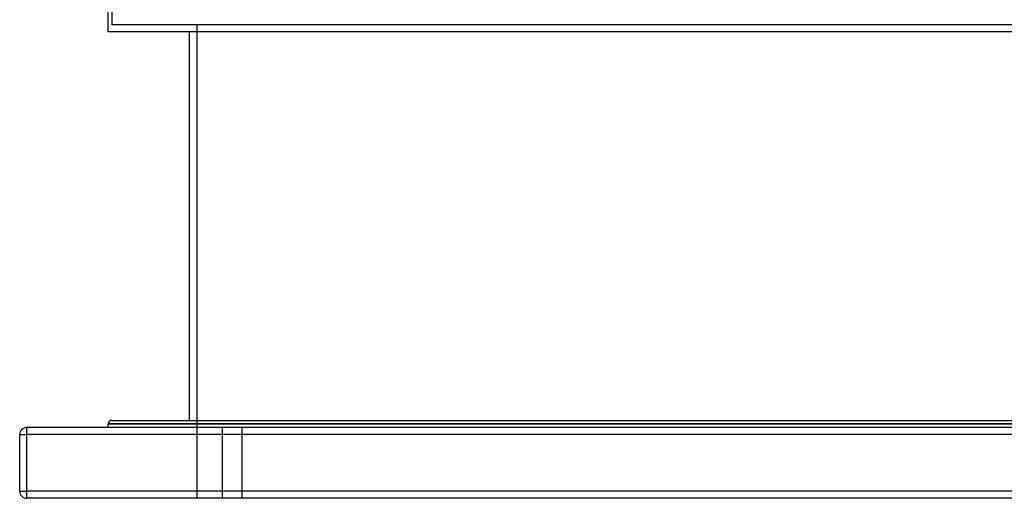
# Model space of a CAD drawing. Header units: millimetres. Extents: x -790 to 790, y -470 to 723.
# Tile 1 of 10: x -625 to 70, y -378 to -40. Entities that reach past the tile are written whole.
import ezdxf

# ---------------------------------------------------------------- set-up
doc = ezdxf.new("R2010")
doc.units = ezdxf.units.MM
doc.layers.add('HIDDEN', color=7, linetype='Continuous')
doc.layers.add('THICK', color=7, linetype='Continuous')

msp = doc.modelspace()

# ---------------------------------------------------------------- linework, layer by layer
at = {"layer": 'HIDDEN'}
for p, q in [((-560, -1.28), (-560, -43.8)), ((560, -43.8), (-560, -43.8)), ((-500, -43.8), (-500, -378)), ((0, -325.5), (-562.5, -325.5)), ((562.5, -325.5), (0, -325.5)), ((-625, -333), (-625, -333)), ((-625, -333), (-620, -333)), ((-620, -328), (-620, -328)), ((-620, -333), (-620, -328)), ((620, -333), (-620, -333)), ((-620, -373), (-620, -333)), ((-482, -328), (-482, -378)), ((-482, -328), (-482, -378)), ((-468, -378), (-468, -328)), ((-468, -378), (-468, -328)), ((-625, -373), (-620, -373)), ((-625, -373), (-625, -373)), ((620, -373), (-620, -373)), ((-620, -378), (-620, -373)), ((-620, -378), (-620, -378))]:
    msp.add_line(p, q, dxfattribs=at)
at = {"layer": 'THICK'}
for p, q in [((-562.5, -48.8), (-562.5, -1.12)), ((562.5, -48.8), (-562.5, -48.8)), ((-505, -323), (-505, -48.8)), ((-562.5, -325.5), (0, -325.5)), ((-562.5, -328), (-562.5, -325.5)), ((-560, -323), (0, -323)), ((0, -323), (560, -323)), ((0, -325.5), (562.5, -325.5)), ((-625, -333), (-620, -333)), ((-625, -373), (-625, -333)), ((-620, -333), (-620, -328)), ((620, -328), (-620, -328)), ((620, -333), (-620, -333)), ((-620, -373), (-620, -333)), ((-625, -373), (-620, -373)), ((620, -373), (-620, -373)), ((-620, -378), (-620, -373)), ((620, -378), (-620, -378))]:
    msp.add_line(p, q, dxfattribs=at)
for centre, radius, start, end in [((-560, -325.5), 2.5, 89.99998, 180.00002), ((-620, -333), 5, 89.99998, 180.00002), ((-620, -373), 5, 180.00002, 270.00002)]:
    msp.add_arc(centre, radius, start, end, dxfattribs=at)

doc.saveas('drawing.dxf')
